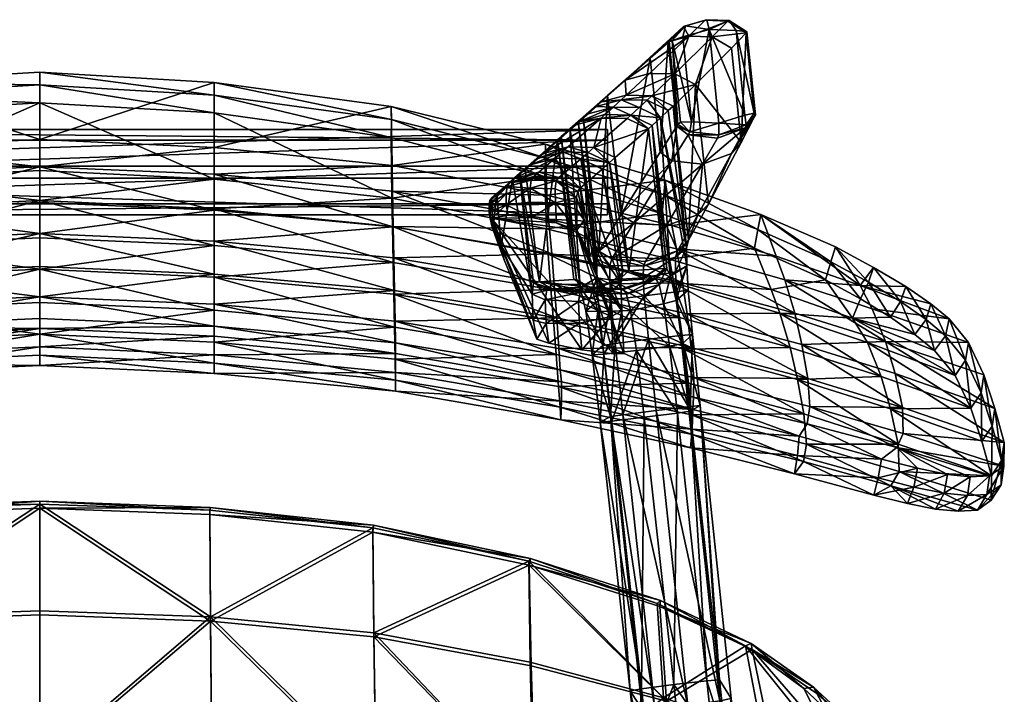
# Model space of a CAD drawing. Header units: inches. Extents: x -22.8 to 22.8, y -25.8 to 25.2.
# Tile 6 of 6: x -0.5 to 21.9, y 9.9 to 25.2. Entities that reach past the tile are written whole.
import ezdxf

# ---------------------------------------------------------------- set-up
doc = ezdxf.new("R2010")
doc.units = ezdxf.units.IN
doc.header["$MEASUREMENT"] = 0
doc.layers.add('Layer 1', color=7, linetype='Continuous')

# ---------------------------------------------------------------- blocks, each defined once
blk = doc.blocks.new('Norr11_NY11')
mesh = blk.add_polyface()
corners = [(14.613, 24.824, 0.049), (14.37, 24.743, 0.288), (14.811, 22.896, 0.062), (14.562, 22.886, 0.304), (14.671, 25.077, 0.477), (14.303, 24.722, 0.663), (14.501, 22.837, 0.68), (13.623, 23.222, 38.469), (14.108, 22.989, 38.472), (13.433, 23.048, 41.868), (13.916, 22.813, 41.948), (13.033, 23.232, 38.436), (13.347, 22.971, 43.393), (13.833, 22.739, 43.43), (14.193, 19.563, 43.407), (13.801, 23.385, 35.273), (13.913, 23.489, 33.248), (14.283, 23.152, 35.276), (14.394, 23.254, 33.253), (14.431, 23.983, 23.766), (14.9, 23.74, 23.755), (13.858, 23.996, 23.743), (13.327, 23.501, 33.216), (13.213, 23.396, 35.24), (13.304, 23.844, 23.7), (12.595, 22.314, 56.489), (12.904, 23.495, 23.656), (13.868, 24.341, 7.784), (14.235, 24.697, 7.822), (13.208, 20.779, 23.542), (14.099, 22.202, 7.728), (14.75, 24.844, 7.86), (14.775, 22.669, 0.499), (14.477, 22.799, 1.084), (14.365, 22.01, 7.742), (14.733, 22.601, 1.097), (14.629, 25.058, 1.083), (14.278, 24.699, 1.068), (14.212, 21.568, 76.977), (14.185, 21.233, 77.251), (11.49, 22.386, 77.19), (14.699, 20.03, 34.101), (14.337, 19.384, 41.373)]
mesh.append_faces([[corners[k] for k in face] for face in [(0, 1, 2), (1, 3, 2), (0, 4, 1), (4, 5, 1), (3, 1, 6), (1, 5, 6), (7, 8, 9), (8, 10, 9), (11, 7, 9), (12, 9, 13), (9, 10, 13), (13, 10, 14), (15, 16, 17), (16, 18, 17), (19, 20, 16), (20, 18, 16), (21, 19, 22), (19, 16, 22), (15, 23, 16), (23, 22, 16), (21, 22, 24), (12, 13, 25), (24, 26, 27), (28, 24, 27), (27, 26, 29), (30, 27, 29), (21, 31, 19), (31, 21, 24), (28, 31, 24), (32, 6, 33), (34, 35, 33), (30, 34, 33), (4, 36, 37), (5, 4, 37), (27, 37, 36), (28, 27, 36), (37, 33, 6), (5, 37, 6), (30, 33, 37), (27, 30, 37), (31, 28, 36), (38, 39, 40), (17, 18, 41), (8, 17, 41), (7, 15, 8), (15, 17, 8), (23, 15, 7), (11, 23, 7), (8, 42, 10)]], dxfattribs={"color": 8})
mesh = blk.add_polyface()
corners = [(14.562, 22.886, 0.304), (14.501, 22.837, 0.68), (14.775, 22.669, 0.499), (14.811, 22.896, 0.062), (15.162, 25.216, 0.486), (15.216, 24.991), (15.666, 25.199, 0.544), (15.826, 24.973, 0.127), (15.433, 22.597, 0.507), (16.054, 22.826, 0.585), (15.435, 22.866), (16.026, 23.045, 0.145), (16.238, 23.092, 0.416), (16.049, 24.95, 0.396), (14.671, 25.077, 0.477), (14.613, 24.824, 0.049), (16.072, 24.94, 0.776), (16.263, 23.053, 0.795), (14.9, 23.74, 23.755), (14.431, 23.983, 23.766), (15.284, 24.826, 7.881), (15.719, 24.569, 7.867), (14.75, 24.844, 7.86), (15.943, 22.429, 7.818), (16.037, 22.761, 1.182), (15.722, 22.177, 7.816), (16.245, 23.017, 1.196), (16.052, 24.917, 1.179), (14.733, 22.601, 1.097), (14.477, 22.799, 1.084), (15.402, 22.523, 1.129), (15.637, 25.181, 1.15), (15.125, 25.202, 1.107), (14.629, 25.058, 1.083)]
mesh.append_faces([[corners[k] for k in face] for face in [(0, 1, 2), (3, 0, 2), (4, 5, 6), (5, 7, 6), (8, 9, 10), (9, 11, 10), (12, 13, 7), (11, 12, 7), (11, 7, 5), (10, 11, 5), (14, 15, 5), (4, 14, 5), (8, 10, 2), (10, 3, 2), (13, 12, 16), (12, 17, 16), (12, 11, 9), (17, 12, 9), (6, 7, 13), (16, 6, 13), (5, 15, 3), (10, 5, 3), (18, 19, 20), (21, 18, 20), (22, 20, 19), (21, 23, 18), (24, 25, 26), (9, 24, 26), (17, 9, 26), (17, 26, 27), (16, 17, 27), (21, 27, 23), (27, 26, 23), (28, 2, 29), (9, 8, 24), (8, 30, 24), (8, 2, 28), (30, 8, 28), (20, 31, 27), (21, 20, 27), (16, 27, 6), (27, 31, 6), (32, 4, 31), (4, 6, 31), (22, 32, 31), (20, 22, 31), (32, 22, 33), (4, 32, 33), (14, 4, 33)]], dxfattribs={"color": 8})
mesh = blk.add_polyface()
corners = [(12.903, 22.722, 28.728), (-12.903, 22.722, 28.728), (-12.903, 21.891, 28.462), (-12.903, 21.616, 31.951), (-12.903, 22.479, 31.818), (12.903, 22.479, 31.818), (-12.903, 21.028, 28.594), (-12.903, 20.785, 31.685), (12.903, 21.028, 28.594), (12.903, 21.891, 28.462), (12.903, 20.785, 31.685), (-8.005, 21.162, 75.366), (-8.015, 20.518, 73.254), (-11.516, 20.467, 75.309), (-3.963, 20.919, 73.243), (0, 21.104, 73.231), (-3.963, 20.082, 69.649), (0, 20.261, 69.608), (0, 21.791, 75.395), (-3.963, 21.592, 75.39), (0, 23.33, 78), (-3.963, 23.097, 77.957), (-3.963, 20.185, 66.42), (-3.963, 20.888, 69.411), (-8.034, 20.508, 69.495), (-8.049, 19.808, 66.521), (-8.016, 21.32, 72.871), (-3.963, 21.705, 72.855), (-8.006, 21.899, 74.911), (-3.963, 22.309, 74.928), (-11.479, 21.648, 77.631), (-7.987, 22.54, 77.857), (-11.525, 21.229, 74.862), (-3.963, 23.792, 77.452), (0, 22.496, 74.933), (0, 24.027, 77.49), (-8.033, 19.695, 69.733), (0, 20.359, 66.373), (0, 21.062, 69.372), (-7.989, 23.242, 77.368), (-11.49, 22.386, 77.19), (0, 21.876, 72.845), (-11.634, 19.895, 69.628), (-11.492, 22.067, 77.485), (-7.993, 22.945, 77.684), (-3.966, 23.502, 77.775), (0, 23.737, 77.816)]
mesh.append_faces([[corners[k] for k in face] for face in [(0, 1, 2), (3, 4, 5), (5, 4, 1), (6, 7, 8), (9, 2, 6), (7, 3, 10), (11, 12, 13), (14, 15, 16), (15, 17, 16), (18, 19, 20), (19, 21, 20), (22, 23, 24), (25, 22, 24), (26, 27, 28), (27, 29, 28), (30, 31, 11), (15, 14, 19), (18, 15, 19), (26, 28, 32), (33, 29, 34), (35, 33, 34), (14, 16, 36), (12, 14, 36), (11, 31, 19), (31, 21, 19), (37, 38, 23), (22, 37, 23), (39, 40, 28), (38, 41, 23), (41, 27, 23), (41, 34, 29), (27, 41, 29), (19, 14, 11), (14, 12, 11), (23, 27, 24), (27, 26, 24), (24, 26, 42), (33, 39, 29), (39, 28, 29), (43, 44, 31), (39, 44, 40), (44, 45, 21), (31, 44, 21), (33, 45, 39), (45, 44, 39), (45, 46, 20), (21, 45, 20), (46, 45, 33), (35, 46, 33)]], dxfattribs={"color": 8})
mesh = blk.add_polyface()
corners = [(12.903, 21.891, 28.462), (12.903, 22.722, 28.728), (-12.903, 21.891, 28.462), (12.903, 21.616, 31.951), (-12.903, 21.616, 31.951), (12.903, 22.479, 31.818), (-12.903, 22.722, 28.728), (-12.903, 20.785, 31.685), (12.903, 20.785, 31.685), (12.903, 21.028, 28.594), (-12.903, 21.028, 28.594), (8.015, 20.518, 73.254), (8.005, 21.162, 75.367), (11.516, 20.467, 75.309), (0, 21.104, 73.231), (3.963, 20.919, 73.243), (3.963, 20.082, 69.649), (0, 20.261, 69.608), (0, 23.33, 78), (3.963, 23.097, 77.957), (3.963, 21.592, 75.39), (0, 21.791, 75.395), (3.963, 20.888, 69.411), (3.963, 20.185, 66.42), (8.034, 20.508, 69.495), (8.049, 19.808, 66.521), (3.963, 21.705, 72.855), (8.016, 21.32, 72.871), (8.006, 21.899, 74.911), (3.963, 22.309, 74.928), (11.525, 21.229, 74.862), (3.963, 23.792, 77.452), (0, 24.027, 77.49), (0, 22.496, 74.933), (8.033, 19.695, 69.733), (7.987, 22.54, 77.857), (0, 20.359, 66.373), (0, 21.062, 69.372), (0, 21.876, 72.845), (3.963, 19.436, 63.21), (11.479, 21.648, 77.631), (7.989, 23.242, 77.368), (11.49, 22.386, 77.19), (11.492, 22.067, 77.485), (7.993, 22.945, 77.684), (3.966, 23.502, 77.775), (0, 23.737, 77.816)]
mesh.append_faces([[corners[k] for k in face] for face in [(0, 1, 2), (3, 4, 5), (1, 5, 6), (7, 8, 9), (9, 0, 10), (4, 3, 8), (11, 12, 13), (14, 15, 16), (17, 14, 16), (18, 19, 20), (21, 18, 20), (22, 23, 24), (23, 25, 24), (26, 27, 28), (29, 26, 28), (14, 21, 20), (15, 14, 20), (28, 27, 30), (31, 32, 33), (29, 31, 33), (15, 11, 34), (16, 15, 34), (19, 35, 12), (20, 19, 12), (36, 23, 22), (37, 36, 22), (38, 37, 22), (26, 38, 22), (38, 26, 29), (33, 38, 29), (23, 36, 39), (11, 15, 12), (15, 20, 12), (27, 26, 24), (26, 22, 24), (35, 40, 12), (41, 28, 42), (29, 28, 41), (31, 29, 41), (43, 44, 41), (35, 44, 40), (44, 45, 31), (41, 44, 31), (45, 44, 35), (19, 45, 35), (31, 45, 32), (45, 46, 32), (46, 45, 19), (18, 46, 19)]], dxfattribs={"color": 8})
mesh = blk.add_polyface()
corners = [(12.464, 23.079, 38.387), (12.271, 22.905, 41.784), (11.849, 22.559, 41.794), (12.048, 22.736, 38.326), (12.843, 23.059, 41.813), (13.033, 23.232, 38.436), (13.433, 23.048, 41.868), (12.184, 22.827, 43.307), (11.765, 22.484, 43.271), (13.347, 22.971, 43.393), (12.756, 22.981, 43.349), (13.304, 23.844, 23.7), (12.76, 23.347, 33.169), (12.348, 23.003, 33.114), (12.904, 23.495, 23.656), (12.645, 23.243, 35.191), (12.232, 22.899, 35.13), (13.327, 23.501, 33.216), (13.213, 23.396, 35.24), (12.704, 19.955, 32.869), (13.08, 22.086, 56.558), (12.946, 21.971, 58.859), (12.595, 22.314, 56.489), (12.461, 22.199, 58.788), (12.012, 22.324, 56.425), (11.88, 22.21, 58.722), (11.316, 22.059, 58.675), (11.446, 22.173, 56.38), (12.778, 21.821, 61.702), (12.294, 22.055, 61.634), (11.715, 22.067, 61.568), (11.156, 21.92, 61.511), (12.396, 21.485, 68.101), (11.344, 21.749, 67.99), (11.915, 21.73, 68.046), (13.833, 22.739, 43.43), (11.029, 21.833, 56.335), (12.903, 22.722, 28.728), (12.903, 21.891, 28.462), (12.903, 22.479, 31.818), (12.903, 21.616, 31.951), (14.185, 21.233, 77.251), (11.492, 22.067, 77.485), (11.49, 22.386, 77.19), (12.656, 19.778, 33.965)]
mesh.append_faces([[corners[k] for k in face] for face in [(0, 1, 2), (3, 0, 2), (4, 5, 6), (0, 5, 1), (5, 4, 1), (7, 8, 1), (8, 2, 1), (9, 10, 6), (10, 4, 6), (4, 10, 1), (10, 7, 1), (11, 12, 13), (14, 11, 13), (13, 12, 15), (16, 13, 15), (17, 18, 12), (18, 15, 12), (17, 12, 11), (14, 13, 19), (20, 21, 22), (21, 23, 22), (24, 22, 23), (25, 24, 23), (24, 25, 26), (27, 24, 26), (21, 28, 29), (23, 21, 29), (25, 23, 29), (30, 25, 29), (25, 30, 31), (26, 25, 31), (28, 32, 29), (33, 30, 34), (30, 29, 34), (35, 20, 22), (7, 27, 8), (27, 36, 8), (22, 24, 10), (9, 22, 10), (27, 7, 10), (24, 27, 10), (37, 38, 39), (38, 40, 39), (41, 42, 43), (16, 44, 13), (15, 18, 5), (0, 15, 5), (16, 15, 0), (3, 16, 0)]], dxfattribs={"color": 8})
mesh = blk.add_polyface()
corners = [(14.448, 19.816, 34.008), (14.699, 20.03, 34.101), (14.743, 20.206, 33.008), (15.197, 21.024, 23.647), (14.954, 20.78, 23.636), (14.493, 19.965, 32.978), (14.46, 18.837, 40.363), (14.702, 19.626, 34.825), (14.732, 19.07, 35.356), (14.472, 19.032, 35.099), (14.448, 19.486, 34.643), (15.722, 22.177, 7.816), (15.943, 22.429, 7.818), (15.06, 21.936, 7.786), (14.242, 20.538, 23.598), (14.394, 23.254, 33.253), (14.9, 23.74, 23.755), (16.245, 23.017, 1.196), (16.037, 22.761, 1.182), (15.402, 22.523, 1.129), (14.733, 22.601, 1.097), (14.365, 22.01, 7.742), (14.362, 20.54, 74.789), (14.473, 20.008, 72.874), (16.733, 19.84, 74.693), (16.931, 19.305, 72.863), (17.156, 18.548, 69.918), (14.608, 19.234, 69.77), (14.411, 19.239, 73.245), (14.314, 19.772, 75.215), (16.624, 19.081, 75.098), (16.387, 20.791, 76.724), (14.212, 21.568, 76.977), (18.917, 18.643, 72.842), (18.64, 19.172, 74.563), (18.083, 20.052, 76.387), (14.146, 20.806, 77.37), (16.239, 20.026, 77.073), (17.854, 19.305, 76.699), (19.563, 18.811, 75.867), (18.83, 19.251, 76.287), (18.949, 19.585, 76.047), (19.679, 19.15, 75.629), (17.979, 19.712, 76.623), (18.65, 18.872, 76.37), (16.319, 20.449, 76.978), (14.185, 21.233, 77.251)]
mesh.append_faces([[corners[k] for k in face] for face in [(0, 1, 2), (2, 3, 4), (5, 2, 4), (6, 7, 8), (9, 8, 7), (10, 7, 1), (11, 4, 3), (12, 11, 3), (13, 14, 4), (11, 13, 4), (2, 15, 16), (3, 2, 16), (12, 3, 16), (11, 12, 17), (13, 11, 18), (19, 13, 18), (13, 19, 20), (21, 13, 20), (22, 23, 24), (23, 25, 24), (25, 23, 26), (23, 27, 26), (28, 29, 30), (31, 32, 22), (24, 31, 22), (25, 33, 34), (24, 25, 34), (24, 34, 31), (34, 35, 31), (36, 37, 29), (37, 30, 29), (37, 38, 30), (39, 40, 41), (42, 39, 41), (41, 40, 35), (40, 43, 35), (43, 40, 44), (38, 43, 44), (35, 43, 31), (43, 45, 31), (45, 43, 38), (37, 45, 38), (45, 46, 32), (31, 45, 32), (46, 45, 37), (36, 46, 37), (42, 41, 34), (41, 35, 34), (15, 2, 1)]], dxfattribs={"color": 8})
mesh = blk.add_polyface()
corners = [(12.201, 21.173, 71.524), (12.203, 20.903, 71.984), (11.717, 21.053, 72.311), (11.713, 21.374, 71.776), (12.396, 21.485, 68.101), (13.208, 19.231, 59.776), (12.61, 20.108, 68.124), (12.778, 21.821, 61.702), (12.946, 21.971, 58.859), (13.249, 19.484, 58.666), (11.739, 21.551, 71.053), (11.797, 21.63, 70.013), (12.283, 21.388, 69.948), (12.227, 21.318, 70.898), (12.37, 20.663, 70.862), (12.453, 20.485, 69.898), (13.497, 20.6, 23.553), (13.208, 20.779, 23.542), (12.704, 19.955, 32.869), (11.142, 21.386, 71.834), (11.167, 21.568, 71.085), (12.137, 19.31, 43.251), (12.196, 19.308, 42.263), (11.765, 22.484, 43.271), (11.849, 22.559, 41.794), (12.904, 23.495, 23.656), (12.048, 22.736, 38.326), (12.284, 19.133, 41.224), (12.658, 19.351, 34.723), (13.08, 22.086, 56.558), (13.388, 19.509, 56.447), (11.915, 21.73, 68.046), (11.344, 21.749, 67.99), (11.226, 21.649, 70.014), (12.294, 22.055, 61.634), (11.354, 19.258, 56.231), (10.265, 20.698, 71.713), (11.74, 20.603, 72.519), (12.208, 20.43, 72.229), (12.496, 19.816, 69.924), (12.392, 20.089, 70.982), (11.179, 20.719, 72.53), (12.903, 21.891, 28.462), (12.903, 21.028, 28.594), (12.903, 21.616, 31.951), (12.903, 20.785, 31.685), (14.212, 21.568, 76.977), (11.49, 22.386, 77.19), (11.525, 21.229, 74.862), (11.479, 21.648, 77.631), (14.146, 20.806, 77.37), (11.516, 20.467, 75.309), (11.565, 20.686, 72.879), (14.362, 20.54, 74.789), (11.492, 22.067, 77.485), (12.656, 19.778, 33.965), (12.348, 23.003, 33.114), (12.232, 22.899, 35.13)]
mesh.append_faces([[corners[k] for k in face] for face in [(0, 1, 2), (3, 0, 2), (4, 5, 6), (5, 4, 7), (8, 9, 7), (10, 11, 12), (13, 10, 12), (13, 12, 14), (12, 15, 14), (13, 14, 0), (14, 1, 0), (16, 17, 18), (19, 3, 2), (10, 20, 11), (3, 10, 0), (10, 13, 0), (3, 19, 10), (21, 22, 23), (22, 24, 23), (17, 25, 18), (26, 27, 28), (29, 30, 8), (30, 9, 8), (12, 11, 31), (4, 12, 31), (15, 12, 4), (6, 15, 4), (32, 31, 11), (33, 32, 11), (4, 31, 34), (21, 23, 35), (36, 37, 38), (37, 2, 38), (2, 1, 38), (14, 15, 39), (38, 1, 14), (40, 38, 14), (37, 41, 2), (42, 43, 44), (43, 45, 44), (46, 47, 48), (49, 50, 51), (48, 52, 53), (49, 54, 50), (55, 18, 56), (26, 28, 57), (28, 55, 57), (24, 22, 27), (26, 24, 27)]], dxfattribs={"color": 8})
mesh = blk.add_polyface()
corners = [(10.596, 21.265, 71.747), (10.599, 21.008, 72.215), (10.212, 20.845, 71.658), (10.21, 21.018, 71.429), (10.277, 21.165, 69.861), (10.678, 21.507, 69.96), (10.621, 21.429, 71.025), (10.226, 21.107, 70.868), (10.306, 20.492, 69.814), (10.235, 20.697, 70.896), (11.146, 21.07, 72.378), (11.142, 21.386, 71.834), (11.717, 21.053, 72.311), (11.167, 21.568, 71.085), (11.226, 21.649, 70.014), (11.797, 21.63, 70.013), (11.739, 21.551, 71.053), (11.446, 22.173, 56.38), (11.316, 22.059, 58.675), (11.029, 21.833, 56.335), (10.901, 21.72, 58.628), (11.354, 19.258, 56.231), (10.386, 21.261, 67.904), (10.792, 21.605, 67.946), (11.344, 21.749, 67.99), (11.156, 21.92, 61.511), (10.745, 21.581, 61.43), (11.188, 18.982, 59.55), (11.715, 22.067, 61.568), (11.765, 22.484, 43.271), (10.488, 20.077, 67.918), (10.265, 20.698, 71.713), (10.646, 20.777, 72.329), (11.179, 20.719, 72.53), (10.282, 20.504, 70.911), (8.016, 21.32, 72.871), (11.565, 20.686, 72.879), (11.525, 21.229, 74.862), (11.479, 21.648, 77.631), (11.516, 20.467, 75.309), (8.005, 21.162, 75.367), (8.006, 21.899, 74.911), (11.49, 22.386, 77.19), (11.492, 22.067, 77.485), (7.989, 23.242, 77.368), (7.993, 22.945, 77.684)]
mesh.append_faces([[corners[k] for k in face] for face in [(0, 1, 2), (3, 0, 2), (4, 5, 6), (7, 4, 6), (8, 4, 9), (4, 7, 9), (10, 11, 12), (13, 14, 15), (14, 13, 5), (13, 6, 5), (11, 0, 6), (13, 11, 6), (3, 7, 6), (0, 3, 6), (11, 13, 16), (17, 18, 19), (18, 20, 19), (19, 20, 21), (22, 23, 4), (23, 5, 4), (24, 14, 5), (23, 24, 5), (22, 4, 8), (18, 25, 26), (20, 18, 26), (20, 26, 27), (23, 22, 26), (25, 23, 26), (28, 24, 23), (25, 28, 23), (29, 19, 21), (11, 10, 1), (0, 11, 1), (26, 22, 30), (7, 3, 9), (3, 2, 9), (31, 32, 33), (32, 31, 1), (31, 2, 1), (34, 9, 2), (31, 34, 2), (1, 10, 33), (32, 1, 33), (33, 10, 12), (35, 36, 37), (38, 39, 40), (41, 37, 42), (42, 43, 44), (45, 43, 38)]], dxfattribs={"color": 8})
mesh = blk.add_polyface()
corners = [(13.207, 19.091, 43.315), (13.939, 19.333, 43.379), (14, 19.329, 42.392), (13.267, 19.087, 42.33), (14.493, 19.965, 32.978), (14.448, 19.816, 34.008), (14.743, 20.206, 33.008), (13.388, 19.509, 56.447), (13.138, 19.28, 56.396), (13.249, 19.484, 58.666), (14.254, 19.561, 42.417), (14.193, 19.563, 43.407), (14.176, 18.756, 40.562), (14.073, 19.195, 41.434), (14.337, 19.384, 41.373), (14.46, 18.837, 40.363), (14.702, 19.626, 34.825), (14.108, 22.989, 38.472), (13.719, 19.612, 33.898), (13.765, 19.723, 32.926), (14.242, 20.538, 23.598), (14.954, 20.78, 23.636), (12.955, 19.303, 34.538), (13.715, 19.353, 34.441), (12.956, 19.632, 33.91), (13.497, 20.6, 23.553), (13.003, 19.781, 32.876), (13.736, 18.942, 34.877), (14.448, 19.486, 34.643), (14.472, 19.032, 35.099), (14.699, 20.03, 34.101), (13.333, 18.982, 41.437), (13.916, 22.813, 41.948), (13.833, 22.739, 43.43), (13.08, 22.086, 56.558), (14.365, 22.01, 7.742), (14.099, 22.202, 7.728), (13.208, 20.779, 23.542), (15.06, 21.936, 7.786), (14.411, 19.239, 73.245), (11.554, 19.889, 73.252), (14.314, 19.772, 75.215), (14.539, 18.448, 70.008), (14.362, 20.54, 74.789), (14.212, 21.568, 76.977), (11.525, 21.229, 74.862), (14.146, 20.806, 77.37), (11.516, 20.467, 75.309), (11.565, 20.686, 72.879), (14.473, 20.008, 72.874), (14.608, 19.234, 69.77), (11.492, 22.067, 77.485), (14.185, 21.233, 77.251)]
mesh.append_faces([[corners[k] for k in face] for face in [(0, 1, 2), (3, 0, 2), (4, 5, 6), (7, 8, 9), (2, 1, 10), (1, 11, 10), (12, 13, 14), (15, 14, 16), (14, 17, 16), (18, 5, 4), (19, 18, 4), (19, 4, 20), (4, 21, 20), (22, 23, 24), (23, 18, 24), (20, 25, 26), (19, 20, 26), (24, 18, 26), (18, 19, 26), (27, 23, 22), (28, 29, 16), (27, 29, 28), (23, 27, 28), (5, 28, 30), (18, 23, 5), (23, 28, 5), (31, 3, 2), (13, 31, 2), (13, 2, 10), (14, 13, 10), (32, 10, 11), (7, 11, 1), (8, 7, 1), (8, 1, 0), (33, 11, 7), (34, 33, 7), (35, 36, 37), (25, 35, 37), (20, 38, 25), (38, 35, 25), (39, 40, 41), (40, 39, 42), (43, 44, 45), (46, 41, 47), (48, 49, 43), (49, 48, 50), (51, 52, 46), (16, 17, 30), (14, 10, 32)]], dxfattribs={"color": 8})
mesh = blk.add_polyface()
corners = [(11.486, 18.848, 59.479), (11.188, 18.982, 59.55), (11.214, 18.385, 60.452), (11.521, 19.073, 58.451), (11.223, 19.233, 58.443), (10.901, 21.72, 58.628), (11.354, 19.258, 56.231), (10.488, 20.077, 67.918), (10.386, 21.261, 67.904), (10.306, 20.492, 69.814), (10.745, 21.581, 61.43), (11.74, 20.603, 72.519), (10.265, 20.698, 71.713), (11.179, 20.719, 72.53), (10.377, 20.231, 69.819), (10.282, 20.504, 70.911), (10.553, 19.76, 67.931), (11.568, 17.868, 60.698), (11.296, 17.953, 60.82), (12.318, 17.713, 60.731), (11.508, 18.312, 60.308), (10.235, 20.697, 70.896), (11.554, 19.889, 73.252), (8.015, 20.518, 73.254), (11.516, 20.467, 75.309), (11.617, 19.085, 69.865), (8.076, 17.505, 60.355), (11.789, 16.882, 60.6), (11.823, 16.408, 58.39), (8.084, 17.021, 58.016), (8.048, 18.98, 66.743), (11.673, 18.371, 66.906), (11.733, 17.611, 63.705), (8.064, 18.227, 63.529), (8.033, 19.695, 69.733), (8.079, 18.368, 60.304), (8.087, 17.869, 58.083), (11.823, 17.261, 58.471), (11.796, 17.743, 60.573), (8.049, 19.808, 66.521), (8.065, 19.061, 63.317), (11.749, 18.438, 63.499), (11.691, 19.195, 66.685), (11.634, 19.895, 69.628), (8.034, 20.508, 69.495), (11.843, 16.121, 56.134), (8.082, 16.774, 55.591), (8.016, 21.32, 72.871), (11.565, 20.686, 72.879), (8.082, 17.633, 55.582), (11.856, 16.989, 56.091), (11.86, 16.549, 56.021), (8.086, 17.201, 55.495)]
mesh.append_faces([[corners[k] for k in face] for face in [(0, 1, 2), (0, 3, 1), (3, 4, 1), (5, 4, 6), (7, 8, 9), (4, 5, 1), (1, 10, 7), (2, 1, 7), (11, 12, 13), (14, 15, 12), (16, 14, 12), (17, 18, 12), (18, 16, 12), (19, 17, 12), (20, 2, 18), (18, 2, 7), (16, 18, 7), (7, 9, 14), (16, 7, 14), (9, 21, 15), (14, 9, 15), (22, 23, 24), (23, 22, 25), (26, 27, 28), (29, 26, 28), (30, 31, 32), (33, 30, 32), (27, 26, 32), (26, 33, 32), (30, 34, 25), (31, 30, 25), (35, 36, 37), (38, 35, 37), (39, 40, 41), (42, 39, 41), (35, 38, 41), (40, 35, 41), (39, 42, 43), (44, 39, 43), (28, 45, 29), (45, 46, 29), (47, 44, 43), (48, 47, 43), (49, 50, 36), (50, 37, 36), (51, 52, 46), (45, 51, 46), (49, 52, 50), (52, 51, 50)]], dxfattribs={"color": 8})
mesh = blk.add_polyface()
corners = [(12.28, 19.016, 58.5), (12.245, 18.813, 59.464), (12.962, 19.03, 59.632), (13.001, 19.256, 58.602), (13.208, 19.231, 59.776), (13.229, 18.602, 60.694), (12.61, 20.108, 68.124), (13.249, 19.484, 58.666), (12.778, 21.821, 61.702), (13.138, 19.28, 56.396), (11.521, 19.073, 58.451), (11.486, 18.848, 59.479), (13.207, 19.091, 43.315), (13.267, 19.087, 42.33), (12.496, 19.144, 42.282), (12.437, 19.148, 43.267), (12.656, 19.778, 33.965), (12.956, 19.632, 33.91), (12.704, 19.955, 32.869), (13.003, 19.781, 32.876), (13.497, 20.6, 23.553), (11.652, 19.097, 56.249), (11.223, 19.233, 58.443), (11.354, 19.258, 56.231), (12.137, 19.31, 43.251), (12.196, 19.308, 42.263), (12.414, 19.04, 56.302), (12.689, 18.824, 35.195), (12.979, 18.852, 34.985), (12.658, 19.351, 34.723), (12.955, 19.303, 34.538), (13.333, 18.982, 41.437), (12.574, 19.013, 41.327), (12.284, 19.133, 41.224), (12.411, 18.593, 40.224), (13.041, 17.623, 61.081), (10.265, 20.698, 71.713), (12.208, 20.43, 72.229), (12.668, 19.364, 68.146), (13.271, 17.63, 61.34), (12.496, 19.816, 69.924), (12.392, 20.089, 70.982), (12.37, 20.663, 70.862), (12.453, 20.485, 69.898), (11.554, 19.889, 73.252), (11.516, 20.467, 75.309), (14.314, 19.772, 75.215), (11.617, 19.085, 69.865), (14.539, 18.448, 70.008), (11.634, 19.895, 69.628), (11.691, 19.195, 66.685), (14.608, 19.234, 69.77), (11.565, 20.686, 72.879)]
mesh.append_faces([[corners[k] for k in face] for face in [(0, 1, 2), (3, 0, 2), (4, 2, 5), (4, 5, 6), (3, 2, 4), (7, 3, 4), (7, 4, 8), (9, 3, 7), (0, 10, 11), (12, 13, 14), (15, 12, 14), (16, 17, 18), (17, 19, 18), (19, 20, 18), (10, 21, 22), (21, 23, 22), (24, 15, 25), (15, 14, 25), (9, 26, 3), (26, 0, 3), (0, 26, 10), (26, 21, 10), (27, 28, 29), (28, 30, 29), (29, 30, 16), (30, 17, 16), (13, 31, 14), (31, 32, 14), (14, 32, 25), (32, 33, 25), (34, 27, 29), (33, 34, 29), (21, 15, 23), (15, 24, 23), (26, 9, 12), (21, 26, 12), (15, 21, 12), (35, 36, 37), (38, 39, 37), (40, 38, 37), (41, 40, 37), (38, 6, 5), (41, 42, 40), (40, 43, 6), (38, 40, 6), (44, 45, 46), (47, 44, 48), (49, 50, 51), (52, 49, 51)]], dxfattribs={"color": 8})
mesh = blk.add_polyface()
corners = [(12.962, 19.03, 59.632), (12.982, 18.471, 60.474), (13.229, 18.602, 60.694), (12.68, 18.581, 40.459), (13.425, 18.608, 40.649), (12.818, 17.618, 39.97), (12.245, 18.813, 59.464), (12.28, 19.016, 58.5), (11.486, 18.848, 59.479), (11.508, 18.312, 60.308), (11.214, 18.385, 60.452), (12.574, 19.013, 41.327), (12.284, 19.133, 41.224), (12.411, 18.593, 40.224), (12.263, 18.32, 60.239), (13.333, 18.982, 41.437), (13.079, 17.856, 35.214), (12.979, 18.852, 34.985), (12.793, 17.812, 35.405), (12.689, 18.824, 35.195), (12.553, 17.597, 39.742), (13.041, 17.623, 61.081), (12.318, 17.713, 60.731), (10.265, 20.698, 71.713), (13.271, 17.63, 61.34), (12.208, 20.43, 72.229), (11.568, 17.868, 60.698), (12.668, 19.364, 68.146), (11.296, 17.953, 60.82), (12.968, 16.196, 35.597), (13.254, 16.236, 35.409), (12.734, 16.067, 39.705), (12.998, 16.094, 39.923), (13.677, 10.008, 40.463), (13.558, 17.697, 40.174), (13.417, 9.961, 40.246), (11.823, 16.408, 58.39), (11.789, 16.882, 60.6), (14.827, 15.79, 58.836), (11.733, 17.611, 63.705), (14.743, 16.957, 63.893), (11.691, 19.195, 66.685), (11.749, 18.438, 63.499), (14.806, 17.766, 63.701), (11.673, 18.371, 66.906), (14.788, 15.485, 56.757), (11.843, 16.121, 56.134), (11.796, 17.743, 60.573), (11.823, 17.261, 58.471), (14.857, 16.641, 58.902), (11.617, 19.085, 69.865), (14.539, 18.448, 70.008), (11.856, 16.989, 56.091), (14.839, 16.358, 56.679), (14.825, 15.912, 56.627), (11.86, 16.549, 56.021)]
mesh.append_faces([[corners[k] for k in face] for face in [(0, 1, 2), (3, 4, 5), (6, 7, 8), (9, 8, 10), (11, 3, 12), (3, 13, 12), (0, 6, 1), (6, 14, 1), (6, 8, 9), (14, 6, 9), (15, 4, 11), (4, 3, 11), (16, 17, 18), (17, 19, 18), (19, 13, 18), (13, 20, 18), (3, 5, 20), (13, 3, 20), (21, 22, 23), (24, 21, 25), (14, 9, 26), (22, 14, 26), (24, 27, 2), (21, 1, 22), (1, 14, 22), (2, 1, 21), (24, 2, 21), (26, 9, 28), (16, 18, 29), (30, 16, 29), (31, 32, 33), (5, 34, 32), (29, 31, 35), (5, 32, 31), (20, 5, 31), (20, 31, 29), (18, 20, 29), (36, 37, 38), (37, 39, 40), (41, 42, 43), (39, 44, 40), (45, 46, 36), (47, 48, 49), (42, 47, 43), (44, 50, 51), (52, 53, 48), (54, 55, 46), (52, 55, 53)]], dxfattribs={"color": 8})
mesh = blk.add_polyface()
corners = [(-3.871, 14.132, 42.215), (-3.862, 13.974, 41.646), (0, 14.276, 42.209), (0, 14.117, 41.639), (0, 14.209, 42.796), (-3.865, 14.066, 42.802), (-8.015, 20.518, 73.254), (-8.033, 19.695, 69.733), (-11.617, 19.085, 69.865), (0, 19.544, 66.592), (0, 18.786, 63.372), (-3.963, 18.612, 63.42), (-3.963, 19.367, 66.639), (0, 18.066, 60.171), (-3.963, 17.891, 60.226), (0, 17.356, 55.244), (-3.963, 17.175, 55.341), (-3.963, 17.413, 57.837), (0, 17.594, 57.764), (-3.963, 18.749, 60.159), (-8.079, 18.368, 60.304), (-8.087, 17.869, 58.083), (-3.963, 18.252, 57.886), (-3.963, 20.185, 66.42), (-8.049, 19.808, 66.521), (-8.065, 19.061, 63.317), (-3.963, 19.436, 63.21), (-8.048, 18.98, 66.743), (-3.963, 20.082, 69.649), (-8.064, 18.227, 63.529), (-8.082, 16.774, 55.591), (-8.084, 17.021, 58.016), (0, 20.359, 66.373), (0, 19.606, 63.162), (0, 20.261, 69.608), (-8.082, 17.633, 55.582), (-3.963, 18.024, 55.347), (-8.076, 17.505, 60.355), (0, 18.423, 57.809), (0, 18.918, 60.1), (0, 18.202, 55.256), (-3.965, 17.599, 55.252), (-8.086, 17.201, 55.495), (0, 17.779, 55.158)]
mesh.append_faces([[corners[k] for k in face] for face in [(0, 1, 2), (1, 3, 2), (0, 2, 4), (5, 0, 4), (6, 7, 8), (9, 10, 11), (12, 9, 11), (10, 13, 11), (13, 14, 11), (15, 16, 17), (18, 15, 17), (19, 20, 21), (22, 19, 21), (23, 24, 25), (26, 23, 25), (12, 27, 7), (28, 12, 7), (12, 11, 29), (27, 12, 29), (16, 30, 17), (30, 31, 17), (32, 23, 26), (33, 32, 26), (9, 12, 28), (34, 9, 28), (13, 18, 17), (14, 13, 17), (35, 36, 22), (21, 35, 22), (37, 14, 31), (14, 17, 31), (38, 39, 22), (39, 19, 22), (19, 26, 25), (20, 19, 25), (14, 37, 29), (11, 14, 29), (39, 33, 26), (19, 39, 26), (38, 22, 40), (22, 36, 40), (16, 41, 30), (41, 42, 30), (42, 41, 36), (35, 42, 36), (15, 43, 16), (43, 41, 16), (41, 43, 40), (36, 41, 40)]], dxfattribs={"color": 8})
mesh = blk.add_polyface()
corners = [(0, 14.117, 41.639), (3.862, 13.974, 41.646), (3.871, 14.132, 42.215), (0, 14.276, 42.209), (0, 14.209, 42.796), (3.865, 14.066, 42.802), (8.033, 19.695, 69.733), (8.015, 20.518, 73.254), (11.617, 19.085, 69.865), (0, 19.544, 66.592), (3.963, 19.367, 66.639), (3.963, 18.612, 63.42), (0, 18.786, 63.372), (0, 18.066, 60.171), (3.963, 17.891, 60.226), (3.963, 18.749, 60.159), (3.963, 18.252, 57.886), (8.087, 17.869, 58.083), (8.079, 18.368, 60.304), (8.049, 19.808, 66.521), (3.963, 20.185, 66.42), (8.065, 19.061, 63.317), (3.963, 19.436, 63.21), (8.048, 18.98, 66.743), (3.963, 20.082, 69.649), (8.064, 18.227, 63.529), (0, 20.359, 66.373), (0, 19.606, 63.162), (0, 20.261, 69.608), (0, 17.594, 57.764), (3.963, 17.413, 57.837), (8.076, 17.505, 60.355), (8.084, 17.021, 58.016), (0, 18.918, 60.1), (0, 18.423, 57.809), (3.963, 17.175, 55.341), (0, 17.356, 55.244), (8.082, 16.774, 55.591), (3.963, 18.024, 55.347), (8.082, 17.633, 55.582), (0, 18.202, 55.256), (8.086, 17.201, 55.495), (3.965, 17.599, 55.252), (0, 17.779, 55.158)]
mesh.append_faces([[corners[k] for k in face] for face in [(0, 1, 2), (3, 0, 2), (4, 3, 5), (3, 2, 5), (6, 7, 8), (9, 10, 11), (12, 9, 11), (13, 12, 11), (14, 13, 11), (15, 16, 17), (18, 15, 17), (19, 20, 21), (20, 22, 21), (23, 10, 6), (10, 24, 6), (10, 23, 25), (11, 10, 25), (26, 27, 22), (10, 9, 24), (9, 28, 24), (29, 13, 30), (13, 14, 30), (14, 31, 32), (30, 14, 32), (33, 34, 16), (15, 33, 16), (15, 18, 21), (22, 15, 21), (14, 11, 25), (31, 14, 25), (33, 15, 22), (27, 33, 22), (29, 30, 35), (36, 29, 35), (30, 32, 37), (35, 30, 37), (38, 39, 16), (39, 17, 16), (34, 40, 16), (40, 38, 16), (41, 42, 35), (37, 41, 35), (38, 42, 39), (42, 41, 39), (42, 43, 36), (35, 42, 36), (40, 43, 38), (43, 42, 38)]], dxfattribs={"color": 8})
mesh = blk.add_polyface()
corners = [(13.425, 18.608, 40.649), (14.176, 18.756, 40.562), (14.314, 17.8, 40.077), (13.558, 17.697, 40.174), (14.46, 18.837, 40.363), (14.337, 19.384, 41.373), (12.818, 17.618, 39.97), (13.833, 17.954, 35.114), (13.736, 18.942, 34.877), (13.079, 17.856, 35.214), (12.979, 18.852, 34.985), (12.955, 19.303, 34.538), (14.073, 19.195, 41.434), (13.333, 18.982, 41.437), (14.601, 17.847, 39.889), (14.732, 19.07, 35.356), (14.472, 19.032, 35.099), (14.834, 18.06, 35.55), (14.571, 18.037, 35.319), (13.737, 16.18, 40.126), (14.492, 16.277, 40.038), (13.254, 16.236, 35.409), (14.006, 16.334, 35.31), (13.677, 10.008, 40.463), (12.998, 16.094, 39.923), (14.742, 16.42, 35.513), (15.005, 16.447, 35.74), (14.778, 16.318, 39.863), (14.408, 10.108, 40.666), (14.726, 9.631, 36.074), (15.455, 9.733, 36.275), (15.158, 10.19, 40.57), (11.789, 16.882, 60.6), (14.814, 16.235, 60.899), (14.827, 15.79, 58.836), (14.743, 16.957, 63.893), (14.711, 18.529, 66.864), (11.691, 19.195, 66.685), (14.806, 17.766, 63.701), (11.673, 18.371, 66.906), (14.641, 17.729, 67.078), (14.608, 19.234, 69.77), (14.788, 15.485, 56.757), (11.823, 16.408, 58.39), (14.861, 17.087, 60.875), (11.796, 17.743, 60.573), (14.857, 16.641, 58.902), (14.539, 18.448, 70.008), (14.839, 16.358, 56.679), (11.823, 17.261, 58.471), (14.825, 15.912, 56.627), (11.843, 16.121, 56.134), (11.86, 16.549, 56.021)]
mesh.append_faces([[corners[k] for k in face] for face in [(0, 1, 2), (3, 0, 2), (4, 1, 5), (0, 3, 6), (7, 8, 9), (8, 10, 9), (10, 8, 11), (1, 0, 12), (0, 13, 12), (2, 1, 14), (1, 4, 14), (15, 16, 17), (16, 18, 17), (15, 17, 4), (17, 14, 4), (16, 8, 18), (8, 7, 18), (19, 3, 20), (3, 2, 20), (7, 9, 21), (22, 7, 21), (23, 24, 19), (18, 25, 26), (17, 18, 26), (17, 26, 27), (14, 17, 27), (18, 7, 25), (7, 22, 25), (2, 14, 27), (20, 2, 27), (19, 20, 28), (22, 21, 29), (3, 19, 24), (26, 25, 30), (30, 25, 22), (20, 27, 31), (32, 33, 34), (33, 32, 35), (36, 37, 38), (39, 40, 35), (37, 36, 41), (34, 42, 43), (44, 45, 46), (45, 44, 38), (40, 39, 47), (48, 46, 49), (42, 50, 51), (52, 50, 48)]], dxfattribs={"color": 8})
mesh = blk.add_polyface()
corners = [(14.778, 16.318, 39.863), (15.005, 16.447, 35.74), (15.444, 10.211, 40.392), (14.711, 18.529, 66.864), (14.806, 17.766, 63.701), (17.454, 17.064, 63.917), (17.319, 17.834, 67.05), (17.499, 16.422, 61.207), (14.861, 17.087, 60.875), (17.442, 16.03, 59.368), (14.857, 16.641, 58.902), (14.641, 17.729, 67.078), (17.223, 17.043, 67.26), (17.366, 16.256, 64.101), (14.743, 16.957, 63.893), (17.156, 18.548, 69.918), (14.608, 19.234, 69.77), (16.82, 18.548, 73.243), (14.411, 19.239, 73.245), (16.624, 19.081, 75.098), (17.055, 17.766, 70.16), (19.12, 17.107, 70.298), (17.424, 15.571, 61.269), (19.506, 15.572, 64.314), (17.353, 15.172, 59.356), (19.344, 14.626, 59.933), (17.152, 14.894, 57.407), (14.827, 15.79, 58.836), (14.788, 15.485, 56.757), (14.539, 18.448, 70.008), (16.931, 19.305, 72.863), (19.223, 17.906, 70.055), (18.917, 18.643, 72.842), (19.603, 16.404, 64.12), (19.474, 15.495, 59.884), (18.808, 17.882, 73.221), (18.467, 18.435, 74.964), (14.814, 16.235, 60.899), (14.839, 16.358, 56.679), (17.261, 15.754, 57.301), (18.953, 14.408, 58.081), (17.854, 19.305, 76.699), (18.65, 18.872, 76.37), (19.127, 15.232, 57.95), (19.052, 14.802, 57.929), (17.218, 15.309, 57.264), (14.825, 15.912, 56.627)]
mesh.append_faces([[corners[k] for k in face] for face in [(0, 1, 2), (3, 4, 5), (6, 3, 5), (7, 8, 9), (8, 10, 9), (8, 7, 5), (4, 8, 5), (11, 12, 13), (14, 11, 13), (3, 6, 15), (16, 3, 15), (17, 18, 19), (12, 20, 21), (22, 13, 23), (24, 22, 25), (24, 26, 27), (26, 28, 27), (18, 17, 20), (29, 18, 20), (30, 15, 31), (32, 30, 31), (6, 5, 33), (7, 9, 34), (5, 7, 33), (13, 12, 23), (15, 6, 31), (35, 17, 36), (17, 19, 36), (12, 11, 20), (11, 29, 20), (22, 37, 13), (37, 14, 13), (37, 22, 24), (27, 37, 24), (17, 35, 21), (20, 17, 21), (38, 39, 10), (39, 9, 10), (26, 24, 40), (36, 41, 42), (41, 36, 19), (39, 43, 9), (44, 45, 26), (40, 44, 26), (39, 45, 43), (26, 45, 28), (45, 46, 28), (46, 45, 39), (38, 46, 39)]], dxfattribs={"color": 8})
mesh = blk.add_polyface()
corners = [(21.161, 16.391, 70.409), (21.412, 15.637, 67.636), (19.336, 16.37, 67.436), (19.12, 17.107, 70.298), (17.223, 17.043, 67.26), (21.919, 15.606, 64.364), (21.707, 16.381, 67.437), (19.438, 17.178, 67.225), (19.603, 16.404, 64.12), (18.808, 17.882, 73.221), (18.467, 18.435, 74.964), (20.806, 17.133, 73.021), (20.331, 17.698, 74.667), (17.319, 17.834, 67.05), (19.618, 15.811, 61.555), (17.499, 16.422, 61.207), (19.474, 15.495, 59.884), (19.506, 15.572, 64.314), (19.223, 17.906, 70.055), (19.333, 18.459, 75.966), (18.65, 18.872, 76.37), (19.679, 19.15, 75.629), (18.64, 19.172, 74.563), (20.246, 18.761, 75.053), (20.668, 18.417, 74.348), (21.104, 17.877, 72.74), (18.917, 18.643, 72.842), (21.451, 17.147, 70.192), (20.581, 18.031, 74.527), (21.039, 17.475, 72.892), (18.83, 19.251, 76.287), (19.563, 18.811, 75.867), (21.39, 16.738, 70.315), (21.643, 15.977, 67.552), (21.858, 15.197, 64.476), (20.141, 18.4, 75.268), (19.888, 18.065, 75.392)]
mesh.append_faces([[corners[k] for k in face] for face in [(0, 1, 2), (3, 0, 2), (2, 4, 3), (5, 6, 7), (8, 5, 7), (9, 10, 11), (10, 12, 11), (0, 3, 9), (11, 0, 9), (7, 13, 8), (14, 15, 16), (15, 14, 8), (4, 2, 17), (13, 7, 18), (19, 10, 20), (21, 22, 23), (22, 24, 23), (25, 24, 26), (24, 22, 26), (18, 27, 25), (26, 18, 25), (6, 27, 18), (7, 6, 18), (5, 8, 14), (12, 28, 11), (28, 29, 11), (29, 28, 24), (25, 29, 24), (30, 31, 19), (20, 30, 19), (32, 29, 25), (27, 32, 25), (11, 29, 0), (29, 32, 0), (0, 32, 1), (32, 33, 1), (33, 32, 27), (6, 33, 27), (34, 33, 6), (24, 28, 23), (28, 35, 23), (35, 31, 21), (23, 35, 21), (31, 35, 36), (19, 31, 36), (35, 28, 12), (36, 35, 12), (19, 36, 10), (36, 12, 10)]], dxfattribs={"color": 8})
mesh = blk.add_polyface()
corners = [(19.438, 7.63, 44.563), (18.304, 8.166, 44.12), (18.506, 8.938, 44.158), (17.365, 10.02, 43.77), (16.602, 8.923, 42.528), (18.657, 8.046, 43.092), (16.186, 10.903, 42.265), (17.657, 9.9, 42.658), (14.24, 9.727, 42.163), (14.088, 11.878, 41.932), (16.041, 10.987, 43.41), (16.412, 9.048, 43.601), (18.843, 8.845, 43.049), (19.798, 7.528, 43.473), (14.173, 9.808, 43.258), (14.034, 11.95, 43.092), (17.129, 6.24, 42.856), (16.888, 6.32, 43.901), (17.58, 10.048, 43.228), (16.168, 11.043, 42.84), (19.705, 7.643, 44.046), (18.753, 8.97, 43.627), (14.104, 12.018, 42.508), (15.158, 10.19, 40.57), (15.444, 10.211, 40.392), (15.597, 8.808, 40.526), (15.31, 8.804, 40.701), (15.713, 9.787, 36.5), (15.908, 7.957, 36.709), (15.385, 8.061, 40.889), (15.677, 8.005, 40.735), (14.63, 8.041, 40.965), (14.56, 8.733, 40.796), (14.408, 10.108, 40.666), (15.455, 9.733, 36.275), (15.653, 7.881, 36.486), (14.726, 9.631, 36.074), (14.927, 7.762, 36.288), (14.492, 16.277, 40.038), (15.005, 16.447, 35.74), (14.006, 16.334, 35.31), (14.778, 16.318, 39.863)]
mesh.append_faces([[corners[k] for k in face] for face in [(0, 1, 2), (1, 3, 2), (4, 5, 6), (5, 7, 6), (4, 6, 8), (6, 9, 8), (10, 3, 1), (11, 10, 1), (7, 5, 12), (5, 13, 12), (14, 15, 10), (11, 14, 10), (4, 8, 16), (14, 11, 17), (6, 7, 18), (19, 6, 18), (12, 13, 20), (21, 12, 20), (9, 6, 19), (22, 9, 19), (7, 12, 21), (18, 7, 21), (21, 20, 0), (2, 21, 0), (3, 18, 2), (18, 21, 2), (19, 18, 3), (10, 19, 3), (22, 19, 10), (15, 22, 10), (23, 24, 25), (26, 23, 25), (27, 28, 25), (24, 27, 25), (29, 26, 25), (30, 29, 25), (31, 32, 26), (29, 31, 26), (33, 23, 26), (32, 33, 26), (34, 35, 28), (27, 34, 28), (36, 37, 35), (34, 36, 35), (38, 23, 33), (27, 39, 34), (36, 34, 40), (41, 24, 23), (39, 27, 24)]], dxfattribs={"color": 8})
mesh = blk.add_polyface()
corners = [(19.53, 14.949, 61.681), (17.424, 15.571, 61.269), (19.506, 15.572, 64.314), (19.344, 14.626, 59.933), (19.618, 15.811, 61.555), (19.474, 15.495, 59.884), (21.907, 15.069, 61.988), (21.579, 14.849, 60.402), (21.307, 14.068, 60.548), (21.624, 14.294, 62.142), (17.353, 15.172, 59.356), (18.953, 14.408, 58.081), (20.87, 14.049, 59.727), (20.359, 14.095, 59.1), (21.629, 14.852, 64.56), (21.412, 15.637, 67.636), (19.336, 16.37, 67.436), (21.919, 15.606, 64.364), (20.627, 14.884, 58.956), (21.144, 14.831, 59.58), (19.944, 15.023, 58.416), (19.127, 15.232, 57.95), (17.442, 16.03, 59.368), (21.85, 14.648, 62.069), (21.525, 14.424, 60.464), (20.549, 14.455, 58.965), (19.864, 14.595, 58.407), (19.722, 14.219, 58.557), (19.052, 14.802, 57.929), (21.858, 15.197, 64.476), (21.643, 15.977, 67.552), (21.707, 16.381, 67.437), (21.08, 14.404, 59.615), (17.218, 15.309, 57.264)]
mesh.append_faces([[corners[k] for k in face] for face in [(0, 1, 2), (1, 0, 3), (4, 5, 6), (5, 7, 6), (8, 3, 0), (9, 8, 0), (10, 3, 11), (8, 12, 3), (12, 13, 3), (9, 0, 14), (0, 2, 14), (15, 14, 16), (14, 2, 16), (6, 17, 4), (5, 18, 19), (7, 5, 19), (20, 18, 5), (21, 20, 5), (21, 5, 22), (23, 24, 8), (9, 23, 8), (24, 23, 6), (7, 24, 6), (25, 26, 27), (13, 25, 27), (27, 26, 11), (26, 28, 11), (28, 26, 20), (21, 28, 20), (26, 25, 18), (20, 26, 18), (14, 29, 9), (29, 23, 9), (23, 29, 17), (6, 23, 17), (30, 29, 14), (15, 30, 14), (17, 29, 31), (24, 32, 12), (8, 24, 12), (12, 32, 13), (32, 25, 13), (25, 32, 19), (18, 25, 19), (32, 24, 7), (19, 32, 7), (33, 28, 21), (13, 27, 3), (27, 11, 3)]], dxfattribs={"color": 8})
mesh = blk.add_polyface()
corners = [(14.381, 6.875, 43.514), (14.542, 4.172, 43.739), (11.316, 4.615, 43.563), (11.222, 7.457, 43.342), (11.164, 10.533, 41.98), (14.24, 9.727, 42.163), (11.123, 12.821, 41.757), (14.088, 11.878, 41.932), (11.117, 12.911, 42.908), (14.034, 11.95, 43.092), (14.173, 9.808, 43.258), (14.493, 6.814, 42.437), (11.263, 7.39, 42.238), (11.367, 4.538, 42.469), (14.674, 4.093, 42.686), (11.144, 10.618, 43.082), (14.104, 12.018, 42.508), (11.15, 12.974, 42.325), (14.173, 2.646, 41.406), (14.21, 4.79, 36.901), (13.703, 7.122, 41.06), (13.656, 7.756, 40.59), (13.907, 7.879, 40.784), (13.951, 7.306, 41.201), (13.734, 6.522, 42.396), (14.109, 2.795, 42.732), (13.97, 6.729, 42.394), (14.63, 8.041, 40.965), (14.67, 7.516, 41.339), (14.674, 6.961, 42.424), (13.417, 9.961, 40.246), (13.677, 10.008, 40.463), (13.573, 8.559, 40.381), (13.831, 8.622, 40.596), (13.891, 7.709, 36.568), (13.692, 9.538, 36.359), (14.56, 8.733, 40.796), (14.408, 10.108, 40.666), (13.737, 16.18, 40.126), (12.734, 16.067, 39.705), (14.496, 4.796, 36.715), (14.179, 7.7, 36.383), (14.927, 7.762, 36.288), (14.726, 9.631, 36.074), (13.978, 9.552, 36.172), (13.254, 16.236, 35.409), (12.968, 16.196, 35.597)]
mesh.append_faces([[corners[k] for k in face] for face in [(0, 1, 2), (3, 0, 2), (4, 5, 6), (5, 7, 6), (8, 9, 10), (11, 12, 13), (14, 11, 13), (11, 5, 12), (5, 4, 12), (10, 0, 3), (15, 10, 3), (6, 7, 16), (17, 16, 9), (18, 19, 20), (19, 21, 20), (22, 23, 21), (23, 20, 21), (24, 25, 18), (20, 24, 18), (23, 26, 20), (26, 24, 20), (27, 28, 22), (28, 23, 22), (23, 28, 29), (26, 23, 29), (30, 31, 32), (31, 33, 32), (30, 32, 34), (35, 30, 34), (22, 21, 32), (33, 22, 32), (27, 22, 33), (36, 27, 33), (37, 31, 38), (31, 37, 33), (37, 36, 33), (30, 39, 31), (40, 41, 34), (19, 40, 34), (19, 34, 32), (21, 19, 32), (42, 43, 41), (43, 44, 41), (44, 35, 34), (41, 44, 34), (45, 44, 43), (45, 46, 44), (46, 35, 44), (35, 46, 30)]], dxfattribs={"color": 8})
mesh = blk.add_polyface()
corners = [(-7.589, 11.284, 42.989), (-7.572, 13.665, 42.829), (-3.881, 11.642, 42.961), (-3.865, 14.066, 42.802), (-11.222, 7.457, 43.342), (-7.638, 7.947, 43.248), (-11.316, 4.615, 43.563), (-7.699, 4.987, 43.478), (-3.912, 8.218, 43.226), (0, 8.327, 43.229), (0, 5.292, 43.463), (-3.944, 5.202, 43.46), (-11.164, 10.533, 41.98), (-7.589, 11.192, 41.895), (-11.123, 12.821, 41.757), (-7.566, 13.573, 41.675), (-14.24, 9.727, 42.163), (-11.117, 12.911, 42.908), (-11.144, 10.618, 43.082), (-14.173, 9.808, 43.258), (-3.878, 11.55, 41.867), (-3.862, 13.974, 41.646), (-7.647, 7.867, 42.156), (-11.263, 7.39, 42.238), (-11.367, 4.538, 42.469), (-7.71, 4.908, 42.389), (-3.911, 8.138, 42.136), (-3.943, 5.123, 42.377), (0, 11.688, 41.86), (0, 14.117, 41.639), (0, 11.781, 42.959), (0, 5.212, 42.372), (0, 8.246, 42.129), (0, 14.209, 42.796), (-7.587, 13.73, 42.243), (-11.15, 12.974, 42.325), (-14.088, 11.878, 41.932), (-3.871, 14.132, 42.215), (-14.104, 12.018, 42.508), (-14.461, 4.464, 42.611), (-14.461, 4.12, 38.674), (14.461, 4.12, 38.674)]
mesh.append_faces([[corners[k] for k in face] for face in [(0, 1, 2), (1, 3, 2), (4, 5, 6), (5, 7, 6), (8, 9, 10), (11, 8, 10), (12, 13, 14), (13, 15, 14), (12, 14, 16), (17, 1, 0), (18, 17, 0), (18, 19, 17), (5, 8, 7), (8, 11, 7), (20, 21, 15), (13, 20, 15), (22, 23, 24), (25, 22, 24), (26, 22, 25), (27, 26, 25), (28, 29, 20), (29, 21, 20), (8, 2, 9), (2, 30, 9), (26, 27, 31), (32, 26, 31), (0, 2, 5), (2, 8, 5), (22, 13, 23), (13, 12, 23), (18, 0, 4), (0, 5, 4), (26, 20, 22), (20, 13, 22), (20, 26, 32), (28, 20, 32), (2, 3, 33), (30, 2, 33), (14, 15, 34), (35, 14, 34), (36, 14, 35), (15, 21, 37), (34, 15, 37), (34, 37, 3), (1, 34, 3), (35, 34, 1), (17, 35, 1), (38, 35, 17), (39, 40, 41)]], dxfattribs={"color": 8})
mesh = blk.add_polyface()
corners = [(3.881, 11.642, 42.961), (3.865, 14.066, 42.802), (7.572, 13.665, 42.829), (7.589, 11.284, 42.989), (7.699, 4.987, 43.478), (7.638, 7.947, 43.248), (11.316, 4.615, 43.563), (11.222, 7.457, 43.342), (3.912, 8.218, 43.226), (3.944, 5.202, 43.46), (0, 5.292, 43.463), (0, 8.327, 43.229), (11.123, 12.821, 41.757), (7.566, 13.573, 41.675), (7.589, 11.192, 41.895), (11.164, 10.533, 41.98), (11.117, 12.911, 42.908), (11.144, 10.618, 43.082), (0, 1.179, 43.79), (14.173, 9.808, 43.258), (3.878, 11.55, 41.867), (3.862, 13.974, 41.646), (7.647, 7.867, 42.156), (7.71, 4.908, 42.389), (11.367, 4.538, 42.469), (11.263, 7.39, 42.238), (3.911, 8.138, 42.136), (3.943, 5.123, 42.377), (0, 14.117, 41.639), (0, 11.688, 41.86), (0, 11.781, 42.959), (0, 5.212, 42.372), (0, 8.246, 42.129), (0, 14.209, 42.796), (11.15, 12.974, 42.325), (7.587, 13.73, 42.243), (14.104, 12.018, 42.508), (3.871, 14.132, 42.215), (14.034, 11.95, 43.092), (14.461, 4.464, 42.611), (-14.461, 4.464, 42.611), (14.461, 4.12, 38.674)]
mesh.append_faces([[corners[k] for k in face] for face in [(0, 1, 2), (3, 0, 2), (4, 5, 6), (5, 7, 6), (8, 9, 10), (11, 8, 10), (12, 13, 14), (15, 12, 14), (3, 2, 16), (17, 3, 16), (10, 9, 18), (17, 16, 19), (9, 8, 4), (8, 5, 4), (14, 13, 20), (13, 21, 20), (22, 23, 24), (25, 22, 24), (22, 26, 23), (26, 27, 23), (20, 21, 28), (29, 20, 28), (0, 8, 11), (30, 0, 11), (27, 26, 31), (26, 32, 31), (0, 3, 5), (8, 0, 5), (14, 22, 25), (15, 14, 25), (3, 17, 7), (5, 3, 7), (20, 26, 22), (14, 20, 22), (20, 29, 32), (26, 20, 32), (30, 33, 0), (33, 1, 0), (13, 12, 34), (35, 13, 34), (34, 12, 36), (21, 13, 35), (37, 21, 35), (16, 34, 38), (35, 34, 16), (2, 35, 16), (37, 35, 2), (1, 37, 2), (39, 40, 41)]], dxfattribs={"color": 8})

msp = doc.modelspace()

# ---------------------------------------------------------------- block references
at = {"layer": 'Layer 1'}
msp.add_blockref('Norr11_NY11', (0, 0), dxfattribs=at)

doc.saveas('drawing.dxf')
